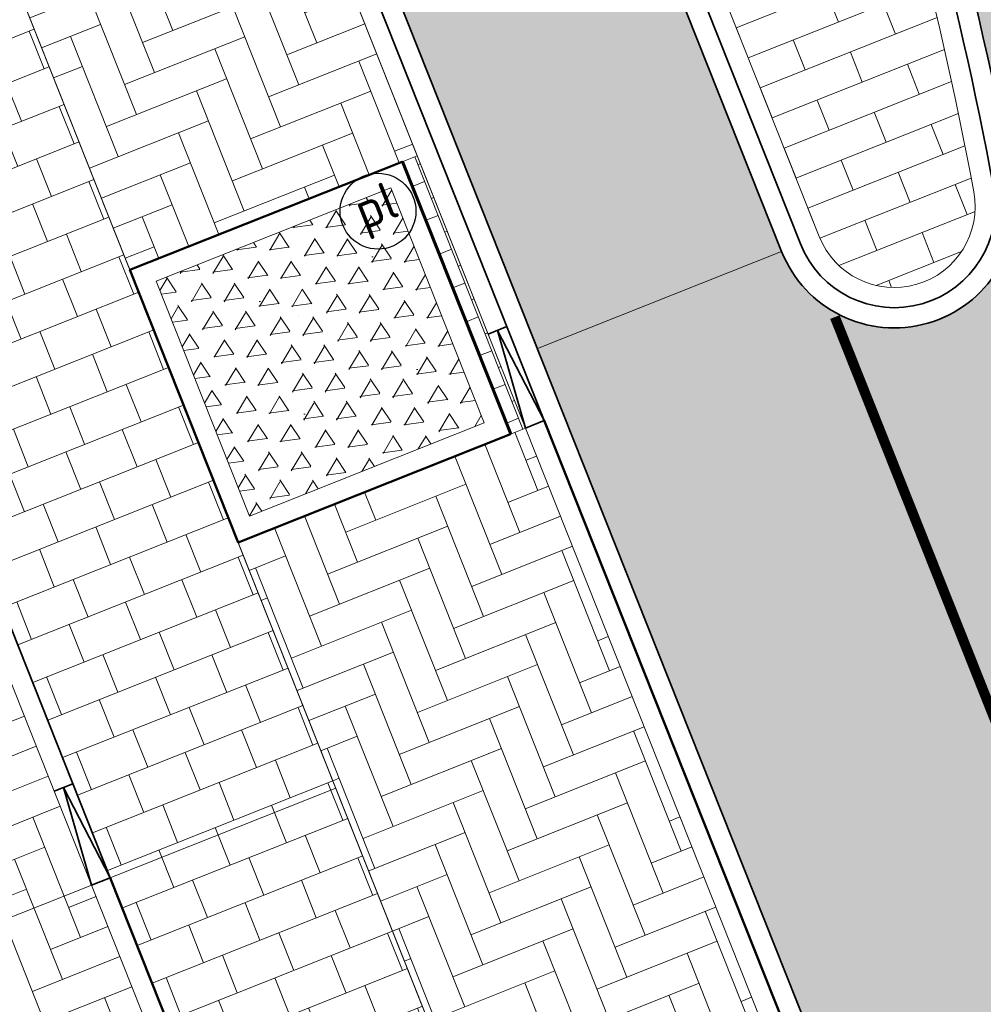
# Model space of a CAD drawing. Header units: metres. Extents: x 196674 to 197628, y 355499 to 356232.
# Tile 129 of 209: x 196821 to 196830, y 355930 to 355939. Entities that reach past the tile are written whole.
import ezdxf
from ezdxf.enums import TextEntityAlignment as Align

# ---------------------------------------------------------------- set-up
doc = ezdxf.new("R2010")
doc.units = ezdxf.units.M
doc.linetypes.add('VW-11_STREEP', pattern=[2, 1, -1])
doc.layers.get('0').update_dxf_attribs({"lineweight": 25})
for name, color, linetype, lineweight in [('N-WE-IE-MEUBILAIR-S-200', 7, 'Continuous', 25), ('N-WE-VH-KANTOPSLUITING_ACHTERKANTBAND-G', 50, 'Continuous', 18), ('N-WE-VH-MATERIAALGRENS-G', 7, 'Continuous', 13)]:
    doc.layers.add(name, color=color, linetype=linetype, lineweight=lineweight)
for name, color, linetype, lineweight, true_color in [('N-WE-VH-GESLOTENVERHARDING_ASFALT_RIJBAAN-V', 7, 'Continuous', 5, 0xd6d6d6), ('N-WE-VH-GOOT-TEGEL_200x200-G', 7, 'Continuous', 35, 0x00a5a5), ('N-WE-VH-HALFVERHARDING_GEBONDEN_SPLIT-A', 7, 'Continuous', 5, 0xaab7a9), ('N-WE-VH-KANTOPSLUITING_GELEIDEBAND_50 200-G', 1, 'Continuous', 35, 0xff0000), ('N-WE-VH-KANTOPSLUITING_OPSLUITBAND_200X250-G', 7, 'Continuous', 50, 0x0029a5), ('N-WE-VH-KANTOPSLUITING_TROTTOIRBAND_180X200-G', 6, 'Continuous', 35, 0xff00ff), ('N-WE-VH-KANTOPSLUITING_VERLAGINGSBAND_GELEIDEBAND_50 200-G', 1, 'Continuous', 35, 0xff0000), ('N-WE-VH-OPENVERHARDING_NATUURSTEEN_02-BRANCO-GRIS-A', 7, 'Continuous', 9, 0x8f999b), ('N-WE-VH-OPENVERHARDING_STRAATBAKSTEEN_ROOD_ELLEBOOG_LINGE-A', 7, 'Continuous', 5, 0xdaaea0), ('N-WE-VH-OPENVERHARDING_STRAATBAKSTEEN_ROOD_ELLEBOOG_LINGE-INRITTEN-TUSSEN-RIJBAAN-FIETSPAD-A', 7, 'Continuous', 5, 0xdaaea0), ('N-WE-VH-OPENVERHARDING_STRAATBAKSTEEN_ROOD_HALFSTEENS-LINGE-A', 7, 'Continuous', 5, 0xdaaea0), ('N-WE-VH-OPENVERHARDING_STRAATBAKSTEEN_ROOD_STREKKEN-LINGE-A', 7, 'Continuous', 5, 0xdaaea0), ('N-WE-VH-OPENVERHARDING_TEGEL_200x300_FIETSPAD_ROOD-A', 7, 'Continuous', 5, 0xe04d68), ('N-WE-VW-MARKERING_LANGS_STREEP_11_010-G', 7, 'VW-11_STREEP', 13, 0xffffff)]:
    doc.layers.add(name, color=color, linetype=linetype, lineweight=lineweight, true_color=true_color)
doc.layers.add('N-WE-VH-HULPLIJN-G', color=40, linetype='Continuous', lineweight=5, plot=False)
doc.styles.add('NLCS-ISO', font='NLCS-ISO.ttf')
pattern_1 = [(21.67232329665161, (0, 0), (-0.1477191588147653, 0.3717244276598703), []), (111.6723232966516, (0, 0), (-0.5575866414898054, -0.2215787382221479), [0.4, -0.4]), (111.6723232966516, (0.3717244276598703, 0.1477191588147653), (-0.5575866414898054, -0.2215787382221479), [-0.4, 0.4])]
pattern_2 = [(21.67232329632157, (196753.6511661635, 356089.3677123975), (0.1792042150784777, 0.4155548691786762), [1.28, -0.64]), (291.6723232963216, (196753.2966401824, 356090.2598510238), (0.1792042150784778, 0.4155548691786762), [1.28, -0.64])]
pattern_3 = [(86.02000000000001, (0, 0), (-0.2493970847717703, 0.01735206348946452), [-0.05, 0.2, -0.05])]

# ---------------------------------------------------------------- blocks, each defined once
blk = doc.blocks.new('Boomplantvak 2900x2900')
at = {"layer": 'N-WE-VH-HALFVERHARDING_GEBONDEN_SPLIT-A'}
h = blk.add_hatch(dxfattribs=at)
h.set_pattern_fill('AVH-GRAVEL-SO', color=251, scale=0.3, pattern_type=2)
h.set_pattern_definition([(255.963757, (0.768, 1.164), (1.562108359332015e-08, -1.200000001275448), [0.197909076, -4.74981768]), (127.568592, (0.888, 1.008), (-8.399999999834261, 10.80000000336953), [0.196814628, -19.484648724]), (12.094757, (0.72, 0.972), (10.79999999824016, 2.399999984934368), [0.171813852, -17.00957142]), (255.963757, (1.068, 1.164), (1.562108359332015e-08, -1.200000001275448), [0.197909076, -4.74981768]), (127.568592, (1.188, 1.008), (-8.399999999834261, 10.80000000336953), [0.196814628, -19.484648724]), (12.094757, (1.02, 0.972), (10.79999999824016, 2.399999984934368), [0.171813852, -17.00957142]), (12.094757, (0.42, 0.972), (10.79999999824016, 2.399999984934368), [0.171813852, -17.00957142]), (127.568592, (0.588, 1.008), (-8.399999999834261, 10.80000000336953), [0.196814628, -19.484648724]), (255.963757, (0.468, 1.164), (1.562108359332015e-08, -1.200000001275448), [0.197909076, -4.74981768]), (255.963757, (0.168, 1.164), (1.562108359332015e-08, -1.200000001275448), [0.197909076, -4.74981768]), (127.568592, (0.288, 1.008), (-8.399999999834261, 10.80000000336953), [0.196814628, -19.484648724]), (12.094757, (0.12, 0.972), (10.79999999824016, 2.399999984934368), [0.171813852, -17.00957142]), (12.094757, (0, 0.672), (10.79999999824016, 2.399999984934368), [0.171813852, -17.00957142]), (127.568592, (0.168, 0.708), (-8.399999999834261, 10.80000000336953), [0.196814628, -19.484648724]), (255.963757, (0.048, 0.864), (1.562108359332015e-08, -1.200000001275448), [0.197909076, -4.74981768]), (255.963757, (0.348, 0.864), (1.562108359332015e-08, -1.200000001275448), [0.197909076, -4.74981768]), (127.568592, (0.468, 0.708), (-8.399999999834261, 10.80000000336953), [0.196814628, -19.484648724]), (12.094757, (0.3, 0.672), (10.79999999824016, 2.399999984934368), [0.171813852, -17.00957142]), (12.094757, (0.8999999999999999, 0.672), (10.79999999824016, 2.399999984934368), [0.171813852, -17.00957142]), (127.568592, (1.068, 0.708), (-8.399999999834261, 10.80000000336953), [0.196814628, -19.484648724]), (255.963757, (0.948, 0.864), (1.562108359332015e-08, -1.200000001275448), [0.197909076, -4.74981768]), (12.094757, (0.6, 0.672), (10.79999999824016, 2.399999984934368), [0.171813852, -17.00957142]), (127.568592, (0.768, 0.708), (-8.399999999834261, 10.80000000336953), [0.196814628, -19.484648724]), (255.963757, (0.648, 0.864), (1.562108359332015e-08, -1.200000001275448), [0.197909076, -4.74981768]), (12.094757, (0.12, 0.372), (10.79999999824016, 2.399999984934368), [0.171813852, -17.00957142]), (127.568592, (0.288, 0.408), (-8.399999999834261, 10.80000000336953), [0.196814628, -19.484648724]), (255.963757, (0.168, 0.564), (1.562108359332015e-08, -1.200000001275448), [0.197909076, -4.74981768]), (255.963757, (0.468, 0.564), (1.562108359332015e-08, -1.200000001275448), [0.197909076, -4.74981768]), (127.568592, (0.588, 0.408), (-8.399999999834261, 10.80000000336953), [0.196814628, -19.484648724]), (12.094757, (0.42, 0.372), (10.79999999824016, 2.399999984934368), [0.171813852, -17.00957142]), (12.094757, (1.02, 0.372), (10.79999999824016, 2.399999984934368), [0.171813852, -17.00957142]), (127.568592, (1.188, 0.408), (-8.399999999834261, 10.80000000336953), [0.196814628, -19.484648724]), (255.963757, (1.068, 0.564), (1.562108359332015e-08, -1.200000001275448), [0.197909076, -4.74981768]), (12.094757, (0.72, 0.372), (10.79999999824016, 2.399999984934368), [0.171813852, -17.00957142]), (127.568592, (0.888, 0.408), (-8.399999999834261, 10.80000000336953), [0.196814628, -19.484648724]), (255.963757, (0.768, 0.564), (1.562108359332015e-08, -1.200000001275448), [0.197909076, -4.74981768]), (255.963757, (0.648, 0.264), (1.562108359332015e-08, -1.200000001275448), [0.197909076, -4.74981768]), (127.568592, (0.768, 0.108), (-8.399999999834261, 10.80000000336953), [0.196814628, -19.484648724]), (12.094757, (0.6, 0.072), (10.79999999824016, 2.399999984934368), [0.171813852, -17.00957142]), (255.963757, (0.948, 0.264), (1.562108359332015e-08, -1.200000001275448), [0.197909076, -4.74981768]), (127.568592, (1.068, 0.108), (-8.399999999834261, 10.80000000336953), [0.196814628, -19.484648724]), (12.094757, (0.8999999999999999, 0.072), (10.79999999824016, 2.399999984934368), [0.171813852, -17.00957142]), (12.094757, (0.3, 0.072), (10.79999999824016, 2.399999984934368), [0.171813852, -17.00957142]), (127.568592, (0.468, 0.108), (-8.399999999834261, 10.80000000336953), [0.196814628, -19.484648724]), (255.963757, (0.348, 0.264), (1.562108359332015e-08, -1.200000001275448), [0.197909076, -4.74981768]), (255.963757, (0.048, 0.264), (1.562108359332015e-08, -1.200000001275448), [0.197909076, -4.74981768]), (127.568592, (0.168, 0.108), (-8.399999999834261, 10.80000000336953), [0.196814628, -19.484648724]), (12.094757, (0, 0.072), (10.79999999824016, 2.399999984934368), [0.171813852, -17.00957142]), (63.434949, (0.31199946, 1.139999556), (-1.073312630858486, 0.536656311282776), [5.039999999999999e-07, -1.199999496]), (0, (0.216, 1.14), (0, 1.2), [0, -1.2]), (63.434949, (0.31199946, 1.139999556), (-1.073312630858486, 0.536656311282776), [5.039999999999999e-07, -1.199999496]), (0, (0.216, 1.14), (0, 1.2), [0, -1.2])])
h.paths.add_polyline_path([(0.2000000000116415, -0.2000000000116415), (2.699999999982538, -0.2000000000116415), (2.699999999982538, -2.700000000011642), (0.2000000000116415, -2.700000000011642)])
at = {"layer": 'N-WE-VH-OPENVERHARDING_STRAATBAKSTEEN_ROOD_STREKKEN-LINGE-A', "true_color": 0xb05e45}
h = blk.add_hatch(dxfattribs=at)
h.set_pattern_fill('AVH-BSS_LINGEFORMAAT_HALFST', color=25, scale=1.5, angle=90, pattern_type=2)
h.set_pattern_definition([(90, (-1.469576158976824e-17, -2.980000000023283), (-0.18, 0.36), [0.12, -0.12]), (180, (-1.469576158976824e-17, -2.980000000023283), (-1.469576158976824e-17, -0.12), [])])
h.paths.add_polyline_path([(2.899999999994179, -3.060000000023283), (2.899999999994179, -2.900000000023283), (0, -2.900000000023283), (0, -3.060000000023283)])
at = {"layer": 'N-WE-VH-KANTOPSLUITING_ACHTERKANTBAND-G', "ltscale": 0.2, "flags": 128}
blk.add_lwpolyline([(0.2000000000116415, -0.2000000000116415), (2.699999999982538, -0.2000000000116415), (2.699999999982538, -2.700000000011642), (0.2000000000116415, -2.700000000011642)], close=True, dxfattribs=at)
at = {"layer": 'N-WE-VH-KANTOPSLUITING_OPSLUITBAND_200X250-G', "ltscale": 0.1, "flags": 128}
blk.add_lwpolyline([(0, 0), (2.899999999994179, 0), (2.899999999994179, -2.900000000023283), (0, -2.900000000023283)], close=True, dxfattribs=at)
at = {"layer": 'N-WE-VH-MATERIAALGRENS-G', "ltscale": 0.2, "flags": 128}
blk.add_lwpolyline([(2.899999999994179, -2.900000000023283), (2.899999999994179, -3.060000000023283), (-2.939152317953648e-17, -3.060000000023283), (0, -2.900000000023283)], dxfattribs=at)
blk = doc.blocks.new('Verloopband')
at = {"flags": 128}
blk.add_lwpolyline([(-0.2763672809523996, 0.9662406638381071), (0, 0), (-0.4622285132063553, 0.8923814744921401)], close=True, dxfattribs=at)
blk = doc.blocks.new('SIE-MEUBILAIR_PAAL_POLLER-SO')
blk.add_circle((0, 0), 0.75)
at = {"style": 'NLCS-ISO'}
blk.add_text('pl', height=0.75, dxfattribs=at).set_placement((5.684341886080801e-14, 0.1291188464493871), align=Align.MIDDLE_CENTER)

msp = doc.modelspace()

# ---------------------------------------------------------------- hatches: boundary and pattern name
at = {"layer": 'N-WE-VH-GESLOTENVERHARDING_ASFALT_RIJBAAN-V'}
h = msp.add_hatch(color=256, dxfattribs=at)
h.dxf.hatch_style = 1
edge = h.paths.add_edge_path()
edge.add_line((196823.4697300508, 355959.9686851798), (196827.4468473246, 355953.8402979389))
edge.add_line((196827.4468473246, 355953.8402979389), (196824.8464446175, 355952.1527240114))
edge.add_arc((196823.839837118, 355951.4994695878), 1.20000000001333, 32.98221544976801, 201.6723232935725)
edge.add_line((196822.724663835, 355951.0563121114), (196820.3084550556, 355950.0961375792))
edge.add_line((196820.3084550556, 355950.0961375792), (196807.591634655, 355982.0970833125))
edge.add_line((196807.591634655, 355982.0970833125), (196813.0747300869, 355984.2760045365))
edge.add_line((196813.0747300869, 355984.2760045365), (196813.7840376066, 355982.4910818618))
edge.add_line((196813.7840376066, 355982.4910818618), (196815.0765787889, 355979.2384925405))
edge.add_line((196815.0765787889, 355979.2384925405), (196820.2851279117, 355966.1315436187))
edge.add_arc((196852.9968833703, 355979.1308149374), 35.20000000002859, 201.6722976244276, 212.9822154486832)
h.paths.add_polyline_path([(196822.724663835, 355951.0563121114), (196820.3084550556, 355950.0961375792), (196822.2843167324, 355945.1240266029), (196825.8520339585, 355936.146127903), (196828.2682427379, 355937.1063024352), (196826.177730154, 355942.3669240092), (196824.7005262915, 355946.0841991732)])
edge = h.paths.add_edge_path()
edge.add_line((196827.8765721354, 355953.1781298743), (196827.4468473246, 355953.8402979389))
edge.add_line((196827.4468473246, 355953.8402979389), (196824.8464446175, 355952.1527240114))
edge.add_line((196824.8464446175, 355952.1527240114), (196825.0875057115, 355951.7812701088))
edge.add_arc((196799.7545503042, 355935.3410337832), 30.20000000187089, 23.145453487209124, 32.98221544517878, ccw=False)
edge.add_arc((196799.7545499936, 355935.3410336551), 30.20000033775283, 21.672323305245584, 23.145453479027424, ccw=False)
edge.add_line((196827.8197445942, 355946.4938302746), (196828.659197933, 355944.3814075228))
edge.add_arc((196795.947448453, 355931.3821216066), 35.19999983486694, 20.10784907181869, 21.67232329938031, ccw=False)
edge.add_arc((196795.9474483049, 355931.3821215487), 35.1999999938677, 10.450868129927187, 20.107849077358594, ccw=False)
edge.add_line((196830.5635089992, 355937.7671306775), (196834.0553718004, 355939.1966390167))
edge.add_line((196834.0553718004, 355939.1966390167), (196831.8929825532, 355944.6381329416))
edge.add_line((196831.8929825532, 355944.6381329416), (196830.5726224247, 355947.9607223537))
edge.add_arc((196802.8791525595, 355936.9556450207), 29.80000000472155, 21.67232329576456, 22.48341645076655)
edge.add_arc((196802.8791525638, 355936.9556450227), 29.80000000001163, 22.48341645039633, 32.98221544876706)
h = msp.add_hatch(color=256, dxfattribs=at)
h.dxf.hatch_style = 1
edge = h.paths.add_edge_path()
edge.add_line((196834.0553718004, 355939.1966390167), (196830.5635089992, 355937.7671306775))
edge.add_arc((196829.3834160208, 355937.5494599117), 1.199999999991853, -158.32767670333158, 10.450868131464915, ccw=False)
edge.add_line((196828.2682427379, 355937.1063024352), (196825.8520339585, 355936.146127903))
edge.add_line((196825.8520339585, 355936.146127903), (196826.309662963, 355934.9945380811))
edge.add_line((196826.309662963, 355934.9945380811), (196834.2309629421, 355915.0611677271))
edge.add_line((196834.2309629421, 355915.0611677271), (196835.9972849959, 355910.616347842))
edge.add_line((196835.9972849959, 355910.616347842), (196839.0151825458, 355911.8296955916))
edge.add_arc((196840.1569402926, 355912.1990047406), 1.200000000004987, 21.67228297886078, 197.9241463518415, ccw=False)
edge.add_line((196841.2721138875, 355912.6421614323), (196844.1528986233, 355913.7869534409))
edge.add_line((196844.1528986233, 355913.7869534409), (196841.3562365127, 355920.8245485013))
edge.add_line((196841.3562365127, 355920.8245485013), (196834.0553718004, 355939.1966390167))
at = {"layer": 'N-WE-VH-OPENVERHARDING_NATUURSTEEN_02-BRANCO-GRIS-A', "true_color": 0xb5b8b7}
h = msp.add_hatch(dxfattribs=at)
h.set_pattern_fill('AMO-BODEM_KLEIIG', color=9, scale=0.5, angle=41.02, pattern_type=2)
h.set_pattern_definition(pattern_3)
edge = h.paths.add_edge_path()
edge.add_line((196904.1347714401, 355942.5172632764), (196904.0833954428, 355942.7105519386))
edge.add_line((196904.0833954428, 355942.7105519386), (196903.9327309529, 355942.6705054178))
edge.add_line((196903.9327309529, 355942.6705054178), (196902.8047925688, 355946.1873392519))
edge.add_line((196902.8047925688, 355946.1873392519), (196901.5447557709, 355950.1160467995))
edge.add_arc((196897.1649649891, 355953.9280243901), 5.806353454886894, 318.9651201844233, 377.7470136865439)
edge.add_line((196902.6950038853, 355955.6978860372), (196901.843014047, 355958.3543313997))
edge.add_arc((196882.9889907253, 355952.3073648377), 19.80000000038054, 17.78237197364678, 26.37352203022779)
edge.add_line((196900.728150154, 355961.1029445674), (196899.9032827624, 355962.7665590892))
edge.add_line((196899.9032827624, 355962.7665590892), (196896.9480260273, 355968.1883792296))
edge.add_line((196896.9480260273, 355968.1883792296), (196893.4994062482, 355974.7662014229))
edge.add_line((196893.4994062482, 355974.7662014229), (196891.3160369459, 355978.9449681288))
edge.add_line((196891.3160369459, 355978.9449681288), (196889.4915040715, 355982.719766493))
edge.add_line((196889.4915040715, 355982.719766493), (196887.8764675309, 355986.1719638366))
edge.add_line((196887.8764675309, 355986.1719638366), (196885.7426016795, 355985.2862691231))
edge.add_line((196885.7426016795, 355985.2862691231), (196885.0914912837, 355985.0492770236))
edge.add_line((196885.0914912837, 355985.0492770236), (196887.7382881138, 355977.7814621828))
edge.add_line((196887.7382881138, 355977.7814621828), (196885.5567911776, 355975.4225304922))
edge.add_line((196885.5567911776, 355975.4225304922), (196877.6132574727, 355982.7685653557))
edge.add_line((196877.6132574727, 355982.7685653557), (196866.4971657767, 355978.708592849))
edge.add_line((196866.4971657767, 355978.708592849), (196860.2787933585, 355976.4360902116))
edge.add_line((196860.2787933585, 355976.4360902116), (196860.222427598, 355976.538692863))
edge.add_line((196860.222427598, 355976.538692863), (196859.9061866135, 355977.3025401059))
edge.add_line((196859.9061866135, 355977.3025401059), (196859.8435398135, 355977.5106985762))
edge.add_line((196859.8435398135, 355977.5106985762), (196859.5800778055, 355978.171604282))
edge.add_line((196859.5800778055, 355978.171604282), (196859.2962070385, 355978.9858568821))
edge.add_line((196859.2962070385, 355978.9858568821), (196854.6103564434, 355977.1424704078))
edge.add_line((196854.6103564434, 355977.1424704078), (196855.0270261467, 355976.081345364))
edge.add_line((196855.0270261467, 355976.081345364), (196848.9235303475, 355973.6846987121))
edge.add_line((196848.9235303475, 355973.6846987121), (196848.5192497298, 355974.7281412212))
edge.add_line((196848.5192497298, 355974.7281412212), (196843.4020496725, 355972.6937883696))
edge.add_line((196843.4020496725, 355972.6937883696), (196839.6680650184, 355981.9695414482))
edge.add_line((196839.6680650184, 355981.9695414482), (196838.8693565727, 355984.0444490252))
edge.add_line((196838.8693565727, 355984.0444490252), (196837.7303654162, 355986.9068752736))
edge.add_line((196837.7303654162, 355986.9068752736), (196825.2742032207, 355982.0233832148))
edge.add_line((196825.2742032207, 355982.0233832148), (196824.869626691, 355983.0546210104))
edge.add_line((196824.869626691, 355983.0546210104), (196821.291702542, 355981.6327936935))
edge.add_line((196821.291702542, 355981.6327936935), (196823.5165936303, 355976.03401847))
edge.add_arc((196849.8160968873, 355986.4851489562), 28.30000000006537, 201.6723232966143, 212.9671986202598)
edge.add_line((196826.072899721, 355971.0854545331), (196827.261377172, 355969.2530639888))
edge.add_arc((196800.6656404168, 355952.0032295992), 31.70000000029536, 27.964189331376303, 32.96719862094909, ccw=False)
edge.add_arc((196800.6656404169, 355952.0032295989), 31.7000000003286, 21.67232329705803, 27.96418933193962, ccw=False)
edge.add_line((196830.1248013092, 355963.7099729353), (196835.4340720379, 355950.3495825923))
edge.add_line((196835.4340720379, 355950.3495825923), (196836.911263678, 355946.6323381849))
edge.add_line((196836.911263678, 355946.6323381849), (196841.0876501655, 355936.1227679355))
edge.add_line((196841.0876501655, 355936.1227679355), (196844.833726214, 355926.696042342))
edge.add_line((196844.833726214, 355926.696042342), (196845.3236113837, 355925.4632822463))
edge.add_line((196845.3236113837, 355925.4632822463), (196848.7404566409, 355916.8650417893))
edge.add_line((196848.7404566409, 355916.8650417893), (196850.678, 355917.635))
edge.add_line((196850.678, 355917.635), (196848.415, 355923.32))
edge.add_line((196848.415, 355923.32), (196848.545, 355923.381))
edge.add_line((196848.545, 355923.381), (196849.361, 355925.294))
edge.add_line((196849.361, 355925.294), (196849.318, 355925.424))
edge.add_line((196849.318, 355925.424), (196855.480174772, 355927.8326769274))
edge.add_line((196855.480174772, 355927.8326769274), (196859.9507791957, 355929.619336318))
edge.add_line((196859.9507791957, 355929.619336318), (196869.3255006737, 355931.9984358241))
edge.add_line((196869.3255006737, 355931.9984358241), (196873.1093192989, 355932.7743424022))
edge.add_line((196873.1093192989, 355932.7743424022), (196885.9822651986, 355936.3936414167))
edge.add_line((196885.9822651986, 355936.3936414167), (196898.4869911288, 355939.6561703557))
edge.add_line((196898.4869911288, 355939.6561703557), (196898.4413242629, 355939.8768389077))
edge.add_line((196898.4413242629, 355939.8768389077), (196898.9212147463, 355940.0018329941))
edge.add_line((196898.9212147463, 355940.0018329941), (196898.9919709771, 355939.7694505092))
edge.add_line((196898.9919709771, 355939.7694505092), (196903.086, 355940.775))
edge.add_line((196903.086, 355940.775), (196903.1442436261, 355940.8987677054))
edge.add_line((196903.1442436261, 355940.8987677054), (196904.7457907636, 355940.1450984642))
edge.add_line((196904.7457907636, 355940.1450984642), (196903.9938896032, 355942.4798169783))
edge.add_line((196903.9938896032, 355942.4798169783), (196904.1347714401, 355942.5172632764))
h.paths.add_polyline_path([(196835.1374744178, 355967.9053832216), (196830.7829016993, 355968.2084376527), (196830.2409440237, 355969.565908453), (196830.4517828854, 355972.5954407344), (196835.4397181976, 355972.2483077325), (196835.2670596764, 355969.7673867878)], flags=16)
h.paths.add_polyline_path([(196843.9519309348, 355963.952602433), (196836.5885727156, 355964.4650518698), (196836.9494377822, 355969.6503024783), (196837.320672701, 355974.9845569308), (196840.9581243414, 355974.7314102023), (196841.9693529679, 355972.1166017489), (196844.1272581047, 355966.4718690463)], flags=16)
h.paths.add_polyline_path([(196847.8407714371, 355966.7472270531), (196846.144873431, 355966.8652522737), (196846.1962381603, 355967.6033092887), (196846.4364651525, 355971.055117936), (196846.9352586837, 355971.0204046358), (196848.1323631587, 355970.9370927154), (196847.9677717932, 355968.5720882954)], flags=16)
edge = h.paths.add_edge_path(flags=16)
edge.add_line((196841.9149393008, 355962.7912214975), (196843.8616763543, 355962.6557392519))
edge.add_line((196843.8616763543, 355962.6557392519), (196845.6770249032, 355962.5294009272))
edge.add_line((196845.6770249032, 355962.5294009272), (196851.5983763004, 355947.218125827))
edge.add_line((196851.5983763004, 355947.218125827), (196853.3309221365, 355942.7381542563))
edge.add_line((196853.3309221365, 355942.7381542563), (196856.3082049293, 355943.2768785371))
edge.add_line((196856.3082049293, 355943.2768785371), (196856.5337592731, 355943.2981773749))
edge.add_line((196856.5337592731, 355943.2981773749), (196856.8413033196, 355947.7172611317))
edge.add_line((196856.8413033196, 355947.7172611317), (196857.339985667, 355947.6809502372))
edge.add_line((196857.339985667, 355947.6809502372), (196858.5350196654, 355947.5939354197))
edge.add_line((196858.5350196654, 355947.5939354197), (196858.2486612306, 355943.4601135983))
edge.add_line((196858.2486612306, 355943.4601135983), (196860.0654342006, 355943.6316693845))
edge.add_line((196860.0654342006, 355943.6316693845), (196860.3320797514, 355947.4630848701))
edge.add_line((196860.3320797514, 355947.4630848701), (196865.0210313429, 355947.1216650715))
edge.add_line((196865.0210313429, 355947.1216650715), (196864.8163680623, 355944.0802946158))
edge.add_line((196864.8163680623, 355944.0802946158), (196867.0755506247, 355944.293626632))
edge.add_line((196867.0755506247, 355944.293626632), (196867.9362152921, 355944.3776282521))
edge.add_line((196867.9362152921, 355944.3776282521), (196868.1115243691, 355946.89663489))
edge.add_line((196868.1115243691, 355946.89663489), (196871.8039148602, 355946.6480605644))
edge.add_line((196871.8039148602, 355946.6480605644), (196872.3027512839, 355946.6139749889))
edge.add_line((196872.3027512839, 355946.6139749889), (196873.4992244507, 355946.5322197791))
edge.add_line((196873.4992244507, 355946.5322197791), (196873.3883616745, 355944.9097624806))
edge.add_line((196873.3883616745, 355944.9097624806), (196879.1295908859, 355945.4701114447))
edge.add_line((196879.1295908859, 355945.4701114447), (196881.6949201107, 355945.7124441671))
edge.add_line((196881.6949201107, 355945.7124441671), (196883.7404636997, 355946.0345962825))
edge.add_line((196883.7404636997, 355946.0345962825), (196885.4024376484, 355946.2531954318))
edge.add_line((196885.4024376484, 355946.2531954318), (196885.4747241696, 355946.2627032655))
edge.add_line((196885.4747241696, 355946.2627032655), (196886.3601023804, 355946.4147504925))
edge.add_line((196886.3601023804, 355946.4147504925), (196886.6106913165, 355951.4967303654))
edge.add_line((196886.6106913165, 355951.4967303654), (196887.6150528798, 355951.4161080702))
edge.add_line((196887.6150528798, 355951.4161080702), (196887.7150044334, 355952.6612470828))
edge.add_line((196887.7150044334, 355952.6612470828), (196889.8088498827, 355952.4931695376))
edge.add_line((196889.8088498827, 355952.4931695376), (196889.7088998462, 355951.2480304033))
edge.add_line((196889.7088998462, 355951.2480304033), (196892.4600143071, 355951.0271924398))
edge.add_line((196892.4600143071, 355951.0271924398), (196892.5599643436, 355952.2723315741))
edge.add_line((196892.5599643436, 355952.2723315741), (196894.5624799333, 355952.1115852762))
edge.add_line((196894.5624799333, 355952.1115852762), (196894.416047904, 355950.0075113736))
edge.add_line((196894.416047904, 355950.0075113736), (196895.1932936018, 355950.5094522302))
edge.add_line((196895.1932936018, 355950.5094522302), (196895.557604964, 355950.7785420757))
edge.add_line((196895.557604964, 355950.7785420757), (196895.7170934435, 355950.3712367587))
edge.add_line((196895.7170934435, 355950.3712367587), (196894.7885775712, 355949.7219120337))
edge.add_line((196894.7885775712, 355949.7219120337), (196893.1155842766, 355948.5988779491))
edge.add_line((196893.1155842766, 355948.5988779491), (196891.5104144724, 355947.6731838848))
edge.add_line((196891.5104144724, 355947.6731838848), (196890.1960797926, 355947.0226786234))
edge.add_line((196890.1960797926, 355947.0226786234), (196888.7296260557, 355946.5424894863))
edge.add_line((196888.7296260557, 355946.5424894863), (196887.6181528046, 355946.3329814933))
edge.add_line((196887.6181528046, 355946.3329814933), (196885.4778768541, 355945.9693752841))
edge.add_line((196885.4778768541, 355945.9693752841), (196883.7985188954, 355945.6840732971))
edge.add_line((196883.7985188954, 355945.6840732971), (196881.7991141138, 355945.4391422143))
edge.add_line((196881.7991141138, 355945.4391422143), (196876.4280972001, 355944.9287225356))
edge.add_line((196876.4280972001, 355944.9287225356), (196865.9422767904, 355943.9688926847))
edge.add_line((196865.9422767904, 355943.9688926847), (196855.1110549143, 355942.9273849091))
edge.add_line((196855.1110549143, 355942.9273849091), (196847.6198685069, 355940.8715984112))
edge.add_line((196847.6198685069, 355940.8715984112), (196843.554462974, 355939.7557373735))
edge.add_arc((196843.107992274, 355941.3823596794), 1.68678279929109, 205.3585102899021, 285.3483981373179, ccw=False)
edge.add_line((196841.5837383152, 355940.659942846), (196841.4972440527, 355940.843060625))
edge.add_line((196841.4972440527, 355940.843060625), (196841.6138104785, 355940.8702465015))
edge.add_line((196841.6138104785, 355940.8702465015), (196833.9326321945, 355960.2110142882))
edge.add_line((196833.9326321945, 355960.2110142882), (196841.9149393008, 355962.7912214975))
h.paths.add_polyline_path([(196850.0668730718, 355972.8072989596), (196851.2639775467, 355972.7239870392), (196851.0940076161, 355970.2816983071), (196850.8335326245, 355966.538947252), (196849.6364281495, 355966.6222591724), (196849.843513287, 355969.5978543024)], flags=16)
h.paths.add_polyline_path([(196859.2081451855, 355974.5244332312), (196860.4052496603, 355974.4411213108), (196860.2728089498, 355972.5380879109), (196859.0773967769, 355972.6457164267), (196859.1216258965, 355973.2812422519)], flags=16)
h.paths.add_polyline_path([(196864.6948740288, 355974.1425869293), (196865.1936675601, 355974.107873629), (196866.3907720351, 355974.0245617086), (196866.2573672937, 355972.1076762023), (196865.0639892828, 355972.2063662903), (196864.563006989, 355972.2477965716), (196864.6077310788, 355972.8904345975)], flags=16)
h.paths.add_polyline_path([(196865.3589400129, 355976.4826645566), (196866.5932347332, 355976.9337372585), (196866.5561794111, 355976.4012913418), (196866.4879692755, 355975.421183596), (196865.2908648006, 355975.5044955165)], flags=16)
h.paths.add_polyline_path([(196867.8588212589, 355976.3940701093), (196867.9303742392, 355977.42221101), (196868.4446557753, 355977.6100440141), (196869.6789314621, 355978.060843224), (196869.562275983, 355976.3846269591), (196869.4807304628, 355975.212903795), (196868.2836259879, 355975.2962157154), (196867.7848775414, 355975.3315768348)], flags=16)
h.paths.add_polyline_path([(196870.1627740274, 355976.381298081), (196870.2953289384, 355978.2859724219), (196872.7646206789, 355979.1878412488), (196872.5683725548, 355976.3679625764), (196872.4734916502, 355975.0046239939), (196870.0785646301, 355975.1712978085)], flags=16)
h.paths.add_polyline_path([(196874.338574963, 355975.8772431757), (196874.3720304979, 355976.3579639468), (196874.6160342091, 355979.8640400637), (196875.8503098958, 355980.3148392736), (196875.5744691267, 355976.3512981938), (196875.5356794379, 355975.7939312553)], flags=16)
h.paths.add_polyline_path([(196874.2413777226, 355974.4806212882), (196875.4384821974, 355974.3973093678), (196875.9372757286, 355974.3625960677), (196875.8577009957, 355973.2191910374), (196875.7288519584, 355971.3677661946), (196875.2303962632, 355971.4073338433), (196874.0341025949, 355971.5022962), (196874.1687700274, 355973.437325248)], flags=16)
h.paths.add_polyline_path([(196876.1342316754, 355975.752275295), (196876.1756884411, 355976.3479653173), (196876.4674477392, 355980.5402388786), (196877.2212679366, 355980.8155595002), (196878.791362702, 355979.3635645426), (196878.5805656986, 355976.3346338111), (196878.5284406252, 355975.5856514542)], flags=16)
h.paths.add_polyline_path([(196880.3842236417, 355976.3246351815), (196880.4866107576, 355977.7958301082), (196881.6167761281, 355976.7506738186), (196882.0876783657, 355976.3151920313), (196881.9504264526, 355974.3430267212), (196881.4517752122, 355974.3797845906), (196880.2546707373, 355974.4630965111)], flags=16)
h.paths.add_polyline_path([(196880.1574734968, 355973.0664746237), (196881.3545779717, 355972.9831627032), (196881.2659752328, 355971.7100347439), (196881.2102833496, 355970.9098010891), (196880.0140055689, 355971.0049917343)], flags=16)
h.paths.add_polyline_path([(196850.6241939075, 355928.5011318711), (196904.0833954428, 355942.7105519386), (196904.1347714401, 355942.5172632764), (196850.675569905, 355928.3078432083)], flags=16)
h.paths.add_polyline_path([(196885.6442023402, 355972.6846283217), (196886.1429958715, 355972.6499150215), (196887.3401003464, 355972.566603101), (196887.1909692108, 355970.4237458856), (196887.1586597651, 355970.426544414), (196885.9952743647, 355970.5273126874), (196885.4970681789, 355970.5704655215)], flags=16)
h.paths.add_polyline_path([(196888.3985948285, 355969.07255049), (196888.8988641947, 355969.0377344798), (196890.0959686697, 355968.9544225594), (196889.9583405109, 355966.9768509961), (196889.7278595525, 355963.6650825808), (196888.5312587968, 355963.7556324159), (196888.0485247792, 355963.7921621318), (196888.2254058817, 355966.4602021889)], flags=16)
h.paths.add_polyline_path([(196890.8081303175, 355970.5452140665), (196893.2023392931, 355970.3785902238), (196892.7974116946, 355964.6575713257), (196890.4032027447, 355964.8241951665), (196890.5725354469, 355967.1599641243)], flags=16)
h.paths.add_polyline_path([(196894.0117544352, 355963.3427356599), (196894.5145387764, 355963.30685196), (196895.1952567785, 355963.2582691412), (196896.0295059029, 355964.8547990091), (196894.3532371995, 355968.1299361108)], flags=16)
edge = h.paths.add_edge_path(flags=16)
edge.add_line((196897.1451256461, 355947.9179938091), (196898.1533496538, 355948.185979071))
edge.add_line((196898.1533496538, 355948.185979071), (196898.6620120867, 355948.3211811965))
edge.add_arc((196897.1718128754, 355953.927234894), 5.80073544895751, 284.8860988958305, 318.9266923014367)
edge.add_line((196901.5448107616, 355950.116011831), (196901.6156955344, 355949.8948615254))
edge.add_arc((196897.1721081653, 355953.9265523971), 5.999999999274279, 284.8850117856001, 317.78237197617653, ccw=False)
edge.add_line((196898.713388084, 355948.1278925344), (196898.2047256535, 355947.9926904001))
edge.add_line((196898.2047256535, 355947.9926904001), (196847.9101683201, 355934.6244306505))
edge.add_line((196847.9101683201, 355934.6244306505), (196849.0828258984, 355930.2126165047))
edge.add_line((196849.0828258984, 355930.2126165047), (196850.0492692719, 355930.469496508))
edge.add_line((196850.0492692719, 355930.469496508), (196850.1006452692, 355930.2762078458))
edge.add_line((196850.1006452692, 355930.2762078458), (196848.3610472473, 355929.8138238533))
edge.add_line((196848.3610472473, 355929.8138238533), (196847.0856365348, 355934.6122155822))
edge.add_line((196847.0856365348, 355934.6122155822), (196848.8252346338, 355935.0745990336))
edge.add_line((196848.8252346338, 355935.0745990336), (196852.8476505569, 355938.6270869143))
edge.add_line((196852.8476505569, 355938.6270869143), (196870.2892594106, 355943.2630549))
edge.add_line((196870.2892594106, 355943.2630549), (196875.5446992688, 355942.17661489))
edge.add_line((196875.5446992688, 355942.17661489), (196885.7640034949, 355944.8928991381))
edge.add_line((196885.7640034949, 355944.8928991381), (196897.1451256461, 355947.9179938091))
h.paths.add_polyline_path([(196898.5891251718, 355959.2269318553), (196899.5507707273, 355959.5135160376), (196899.7485194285, 355959.5735244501), (196899.4635972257, 355960.5008586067), (196899.3615294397, 355960.4834930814), (196898.2687245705, 355960.1337355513), (196896.268498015, 355962.3984217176), (196896.6374944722, 355963.1082397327), (196896.9016234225, 355963.6163299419), (196896.5765448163, 355963.7859802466), (196896.0567304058, 355964.0431982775), (196895.4283347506, 355962.8406169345), (196892.4595441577, 355963.0524994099), (196892.4967772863, 355964.2838297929), (196891.5679182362, 355964.3703037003), (196891.4500932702, 355963.1336131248), (196887.5474519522, 355963.4289359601), (196887.8075085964, 355966.3356122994), (196888.0675652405, 355969.2422886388), (196889.4608475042, 355970.7206572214), (196888.6581150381, 355971.4427897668), (196887.3177983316, 355970.0112627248), (196884.1173106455, 355970.2884774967), (196882.9018615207, 355970.3937553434), (196883.0640349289, 355972.0208114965), (196881.9466588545, 355972.066029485), (196881.793115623, 355970.4621593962), (196878.3911379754, 355970.7328627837), (196877.9624928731, 355970.7669710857), (196878.0893454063, 355972.3517726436), (196877.0434481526, 355972.529554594), (196876.8718332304, 355970.8757775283), (196873.9922156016, 355971.1043629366), (196873.0738056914, 355971.1856623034), (196873.1714389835, 355972.7583355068), (196872.0696877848, 355972.8538959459), (196871.8505462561, 355971.2787584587), (196868.1558419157, 355971.5004868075), (196868.2354665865, 355973.1234656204), (196867.1302822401, 355973.2086104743), (196866.991476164, 355971.6456013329), (196863.2016051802, 355971.9590164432), (196863.3006639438, 355973.4862625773), (196862.219700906, 355973.5717325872), (196862.0968876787, 355971.9722396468), (196861.1307954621, 355972.0592214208), (196857.8196535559, 355972.3573389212), (196857.8937719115, 355973.9337282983), (196856.7556336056, 355974.0318831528), (196856.7258623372, 355972.4508074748), (196855.1878033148, 355972.5204270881), (196855.0584024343, 355971.3671320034), (196856.6517169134, 355971.2921774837), (196856.2888085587, 355965.6212070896), (196853.3450548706, 355965.8303608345), (196853.1257859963, 355963.1564846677), (196853.0330075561, 355962.062180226), (196852.9791556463, 355961.0292372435), (196852.8825029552, 355959.8429231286), (196852.7391687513, 355957.138654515), (196855.0736619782, 355956.9795944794), (196855.0793053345, 355956.2296157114), (196855.1368170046, 355948.5865520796), (196856.030827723, 355948.5050922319), (196856.0534760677, 355948.6770083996), (196857.4053449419, 355948.5785738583), (196867.3435453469, 355947.854936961), (196873.5605785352, 355947.4301260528), (196875.2510264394, 355947.3146174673), (196877.5757421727, 355947.1530803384), (196881.1295043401, 355946.9146957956), (196884.1937974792, 355946.6892746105), (196884.1663374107, 355946.5556645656), (196885.3482083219, 355946.4572189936), (196885.594319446, 355949.158867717), (196885.7515619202, 355952.3477678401), (196885.758456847, 355952.4875979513), (196886.76881052, 355952.385323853), (196886.8004391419, 355952.9404962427), (196886.8391165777, 355953.6193953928), (196890.7825233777, 355953.3660473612), (196890.6780863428, 355952.0702491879), (196891.6045468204, 355951.988321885), (196891.6359138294, 355952.6502711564), (196891.6652601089, 355953.2695762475), (196894.6375387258, 355952.9602160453), (196895.1833994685, 355951.6710162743), (196896.0500410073, 355952.0379614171), (196895.5851672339, 355953.3386659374), (196897.8981750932, 355955.2983198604), (196899.1393755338, 355954.6819285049), (196899.5672129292, 355955.5447291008), (196899.4231367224, 355955.6115716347), (196898.3129499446, 355956.1666811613)], flags=16)
h = msp.add_hatch(dxfattribs=at)
h.set_pattern_fill('AMO-BODEM_KLEIIG', color=9, scale=0.5, angle=41.02, pattern_type=2)
h.set_pattern_definition(pattern_3)
h.paths.add_polyline_path([(196827.1510058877, 355962.5282196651, 0.04932312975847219), (196824.5766340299, 355967.5117557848), (196823.388156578, 355969.3441463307, -0.04932312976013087), (196820.5427982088, 355974.8522652), (196819.0305853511, 355978.6576379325), (196819.0302720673, 355978.6584258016, 0.4140891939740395), (196816.4333687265, 355979.7776647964), (196815.4483032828, 355979.3862115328), (196817.4312185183, 355974.3963442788), (196819.5500483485, 355975.238341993), (196819.8753072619, 355975.3675961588), (196820.1892101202, 355974.5776816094), (196819.8639511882, 355974.4484274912), (196824.0997933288, 355963.7892275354), (196822.1530731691, 355963.015624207, 0.02354958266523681), (196823.8052658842, 355960.1864366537), (196828.2121079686, 355953.3958813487, -0.04584172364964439), (196830.7836583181, 355948.5046085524, -0.003539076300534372), (196830.9443468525, 355948.1084415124), (196832.2647070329, 355944.7858519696), (196833.6034072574, 355941.4171110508), (196833.6035061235, 355941.4171503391), (196833.6038001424, 355941.4161223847), (196833.9727051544, 355940.4877999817), (196834.5304533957, 355940.7094424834), (196834.7151020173, 355940.2447868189), (196842.1010468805, 355921.6585602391), (196842.2856953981, 355921.1939048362), (196841.7279609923, 355920.9722675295), (196844.0938999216, 355915.0185557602), (196845.7666598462, 355915.6832919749), (196843.4007210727, 355921.6370033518), (196835.6454652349, 355941.1525358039)])
at = {"layer": 'N-WE-VH-OPENVERHARDING_STRAATBAKSTEEN_ROOD_ELLEBOOG_LINGE-A', "true_color": 0xb05e45}
h = msp.add_hatch(dxfattribs=at)
h.set_pattern_fill('AVH-ROO_BSS_LINGEFRMT_ELLEBOOG', color=25, scale=4, angle=21.67232329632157, pattern_type=2)
h.set_pattern_definition(pattern_2)
h.paths.add_polyline_path([(196818.1298817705, 355939.1688407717), (196816.6526901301, 355942.886085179), (196812.9794729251, 355952.1294668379), (196809.639, 355950.802), (196811.6917385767, 355945.5825376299), (196813.7444771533, 355940.3630752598), (196816.7206517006, 355933.0958695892), (196818.2039344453, 355929.5080507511), (196820.1531324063, 355924.7145709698), (196821.9137263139, 355920.1472894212), (196822.6372895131, 355918.0677236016), (196823.7548339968, 355915.3646580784), (196825.2772086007, 355911.5033146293), (196828.5992989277, 355912.8233204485), (196825.8724939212, 355919.6851252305), (196821.4409191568, 355930.8368580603)])
h = msp.add_hatch(dxfattribs=at)
h.set_pattern_fill('AVH-ROO_BSS_LINGEFRMT_ELLEBOOG', color=25, scale=4, angle=21.67232329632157, pattern_type=2)
h.set_pattern_definition(pattern_2)
h.paths.add_polyline_path([(196821.9125922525, 355944.9763075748), (196819.6894639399, 355950.5706469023), (196819.5407717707, 355950.5115652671), (196816.8457262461, 355949.4407106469), (196821.8202989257, 355936.9229422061), (196824.5153444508, 355937.9937968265), (196824.6638611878, 355938.0529411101), (196823.3897838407, 355941.2590632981)], flags=17)
at = {"layer": 'N-WE-VH-OPENVERHARDING_STRAATBAKSTEEN_ROOD_ELLEBOOG_LINGE-INRITTEN-TUSSEN-RIJBAAN-FIETSPAD-A', "true_color": 0xb05e45}
h = msp.add_hatch(dxfattribs=at)
h.set_pattern_fill('AVH-ROO_BSS_LINGEFRMT_ELLEBOOG', color=25, scale=4, angle=21.67232329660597, pattern_type=2)
h.set_pattern_definition([(21.67232329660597, (0, 0), (0.179204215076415, 0.4155548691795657), [1.28, -0.6399999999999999]), (291.672323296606, (-0.3545259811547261, 0.892138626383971), (0.179204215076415, 0.4155548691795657), [1.28, -0.64])])
h.paths.add_polyline_path([(196825.7344162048, 355935.3589679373), (196825.5861990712, 355935.2987513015), (196822.8911535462, 355934.2278966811), (196831.0155466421, 355913.7833970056), (196833.710701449, 355914.8542950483), (196833.8592843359, 355914.913333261), (196833.8592385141, 355914.9134485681)])
at = {"layer": 'N-WE-VH-OPENVERHARDING_STRAATBAKSTEEN_ROOD_HALFSTEENS-LINGE-A', "true_color": 0xb05e45}
h = msp.add_hatch(dxfattribs=at)
h.set_pattern_fill('AVH-BSS_LINGEFORMAAT_HALFST', color=25, scale=4, angle=111.67, pattern_type=2)
h.set_pattern_definition([(111.67, (196825.8108468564, 355944.3732953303), (-0.80056630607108, 0.7149080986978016), [0.32, -0.32]), (201.67, (196825.8108468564, 355944.3732953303), (0.1181632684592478, -0.2973843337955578), [])])
edge = h.paths.add_edge_path()
edge.add_arc((196795.9474483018, 355931.3821215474), 34.79999999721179, 20.09885701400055, 21.67232329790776)
edge.add_line((196828.2874735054, 355944.233688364), (196827.4480201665, 355946.3461111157))
edge.add_arc((196799.7545503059, 355935.3410337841), 29.79999999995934, 21.67232329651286, 23.15534273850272)
edge.add_arc((196799.7545503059, 355935.341033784), 29.79999999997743, 23.15534273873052, 32.98221544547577)
edge.add_line((196824.7519698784, 355951.5635186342), (196824.5109087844, 355951.9349725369))
edge.add_arc((196823.839837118, 355951.499469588), 0.7999999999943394, 32.98221544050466, 201.6723233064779)
edge.add_line((196823.0963882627, 355951.2040312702), (196825.0722507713, 355946.2319182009))
edge.add_line((196825.0722507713, 355946.2319182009), (196826.5494429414, 355942.5146724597))
edge.add_line((196826.5494429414, 355942.5146724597), (196828.6399671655, 355937.254021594))
edge.add_arc((196829.3834160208, 355937.5494599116), 0.7999999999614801, 201.6723232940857, 370.4508681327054)
edge.add_arc((196795.9474483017, 355931.3821215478), 34.79999999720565, 10.45086813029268, 20.09885701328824)
at = {"layer": 'N-WE-VH-OPENVERHARDING_TEGEL_200x300_FIETSPAD_ROOD-A'}
h = msp.add_hatch(dxfattribs=at)
h.set_pattern_fill('AVH-TEGEL_200X300_HALFST', color=256, scale=2, angle=21.67232329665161, pattern_type=2)
h.set_pattern_definition(pattern_1)
edge = h.paths.add_edge_path()
edge.add_line((196827.0935807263, 355969.1442322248), (196825.905103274, 355970.9766227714))
edge.add_arc((196849.8160968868, 355986.4851489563), 28.49999999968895, 201.6723232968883, 212.967198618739, ccw=False)
edge.add_line((196823.3307314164, 355975.9601588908), (196821.0799240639, 355981.6241504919))
edge.add_line((196821.0799240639, 355981.6241504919), (196819.0780714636, 355986.6616657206))
edge.add_line((196819.0780714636, 355986.6616657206), (196816.2886765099, 355985.5531911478))
edge.add_line((196816.2886765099, 355985.5531911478), (196819.0304287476, 355978.6580318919))
edge.add_line((196819.0304287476, 355978.6580318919), (196819.0305853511, 355978.6576379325))
edge.add_line((196819.0305853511, 355978.6576379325), (196820.5427982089, 355974.8522651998))
edge.add_arc((196849.8160968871, 355986.4851489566), 31.50000000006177, 201.6723232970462, 212.9671986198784)
edge.add_line((196823.3881565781, 355969.3441463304), (196824.5766340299, 355967.5117557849))
edge.add_arc((196800.6656404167, 355952.0032295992), 28.50000000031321, 21.67232329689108, 32.967198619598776, ccw=False)
edge.add_line((196827.1510058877, 355962.528219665), (196835.6454652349, 355941.1525358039))
edge.add_line((196835.6454652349, 355941.1525358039), (196843.4007210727, 355921.6370033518))
edge.add_line((196843.4007210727, 355921.6370033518), (196845.7666598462, 355915.6832919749))
edge.add_line((196845.7666598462, 355915.6832919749), (196848.5545930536, 355916.7911856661))
edge.add_line((196848.5545930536, 355916.7911856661), (196845.1377491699, 355925.3894226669))
edge.add_line((196845.1377491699, 355925.3894226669), (196840.9017879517, 355936.0489083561))
edge.add_line((196840.9017879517, 355936.0489083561), (196836.7254014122, 355946.5584787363))
edge.add_line((196836.7254014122, 355946.5584787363), (196835.248209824, 355950.2757230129))
edge.add_line((196835.248209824, 355950.2757230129), (196829.9389390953, 355963.6361133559))
edge.add_arc((196800.6656404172, 355952.0032295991), 31.49999999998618, 21.67232329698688, 32.96719861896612)
h = msp.add_hatch(dxfattribs=at)
h.set_pattern_fill('AVH-TEGEL_200X300_HALFST', color=256, scale=2, angle=21.67232329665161, pattern_type=2)
h.set_pattern_definition(pattern_1)
h.paths.add_polyline_path([(196815.7747623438, 355952.1357127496), (196813.5444157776, 355951.2493977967), (196816.8385523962, 355942.9599446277), (196818.3157439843, 355939.2427003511), (196821.6267813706, 355930.9107176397), (196826.058356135, 355919.7589848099), (196828.7851641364, 355912.8971724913), (196831.0155466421, 355913.7833970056)])

# ---------------------------------------------------------------- linework, layer by layer
at = {"layer": 'N-WE-VH-GOOT-TEGEL_200x200-G', "ltscale": 0.2, "flags": 128}
msp.add_lwpolyline([(196725.7170592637, 356117.234662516, -0.2688880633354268), (196725.2587803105, 356119.3932215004, 0.00453733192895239), (196725.4140313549, 356119.8828110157, -0.3361303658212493), (196726.5902590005, 356120.7301274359, -0.0001599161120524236), (196726.5910263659, 356120.7301085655, -0.0003903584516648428), (196726.6147523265, 356120.7294989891, -0.01949587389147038), (196727.7971137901, 356120.6519976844, -0.02145946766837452), (196731.3785676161, 356120.1204057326, -0.005957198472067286), (196732.3636253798, 356119.9184881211, -0.1495155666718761), (196753.8973423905, 356107.8472117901, -0.06289233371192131), (196760.1904084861, 356099.3492565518), (196762.4494079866, 356095.3277041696, -0.03339897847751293), (196763.3225944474, 356093.4968757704), (196806.1984602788, 355985.602904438), (196822.2843167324, 355945.1240266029), (196826.309662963, 355934.9945380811), (196834.2309629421, 355915.0611677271), (196841.5430613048, 355896.6608085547), (196880.9310656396, 355797.5437848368, -0.02492249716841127)], format="xyb", dxfattribs=at)
msp.add_lwpolyline([(196826.177730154, 355942.3669240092), (196828.2682427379, 355937.1063024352, 0.9065740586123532), (196830.5635089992, 355937.7671306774, 0.04216148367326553), (196829.001908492, 355943.4834711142, 0.006826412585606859), (196828.659197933, 355944.3814075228), (196827.8197445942, 355946.4938302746, 0.006427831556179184), (196827.5237511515, 355947.2116481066, 0.04294734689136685), (196825.0875057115, 355951.7812701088), (196824.8464446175, 355952.1527240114, 0.9058712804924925), (196822.724663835, 355951.0563121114), (196824.7005262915, 355946.0841991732)], format="xyb", close=True, dxfattribs=at)
at = {"layer": 'N-WE-VH-HULPLIJN-G', "flags": 128}
for points in [[(196827.8765721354, 355953.1781298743), (196827.4468473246, 355953.8402979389), (196824.8464446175, 355952.1527240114), (196825.0875057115, 355951.7812701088, -0.04294734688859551), (196827.5237511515, 355947.2116481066, -0.006427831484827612), (196827.8197445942, 355946.4938302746), (196828.659197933, 355944.3814075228, -0.006826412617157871), (196829.001908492, 355943.4834711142, -0.04216148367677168), (196830.5635089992, 355937.7671306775), (196834.0553718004, 355939.1966390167), (196831.8929825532, 355944.6381329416), (196830.5726224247, 355947.9607223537, 0.00353907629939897), (196830.4140622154, 355948.351642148, 0.04584172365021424)], [(196834.0553718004, 355939.1966390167), (196830.5635089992, 355937.7671306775, -0.9065740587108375), (196828.2682427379, 355937.1063024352), (196825.8520339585, 355936.146127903), (196826.309662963, 355934.9945380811), (196834.2309629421, 355915.0611677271), (196835.9972849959, 355910.616347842), (196839.0151825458, 355911.8296955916, -0.9678148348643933), (196841.2721138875, 355912.6421614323), (196844.1528986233, 355913.7869534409), (196841.3562365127, 355920.8245485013)]]:
    msp.add_lwpolyline(points, format="xyb", close=True, dxfattribs=at)
for points in [[(196818.1298817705, 355939.1688407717), (196816.6526901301, 355942.886085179), (196812.9794729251, 355952.1294668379), (196809.639, 355950.802), (196811.6917385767, 355945.5825376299), (196813.7444771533, 355940.3630752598), (196816.7206517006, 355933.0958695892), (196818.2039344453, 355929.5080507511), (196820.1531324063, 355924.7145709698), (196821.9137263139, 355920.1472894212), (196822.6372895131, 355918.0677236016), (196823.7548339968, 355915.3646580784), (196825.2772086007, 355911.5033146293), (196828.5992989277, 355912.8233204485), (196825.8724939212, 355919.6851252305), (196821.4409191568, 355930.8368580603)], [(196815.7747623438, 355952.1357127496), (196813.5444157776, 355951.2493977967), (196816.8385523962, 355942.9599446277), (196818.3157439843, 355939.2427003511), (196821.6267813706, 355930.9107176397), (196826.058356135, 355919.7589848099), (196828.7851641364, 355912.8971724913), (196831.0155466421, 355913.7833970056)], [(196822.724663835, 355951.0563121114), (196820.3084550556, 355950.0961375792), (196822.2843167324, 355945.1240266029), (196825.8520339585, 355936.146127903), (196828.2682427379, 355937.1063024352), (196826.177730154, 355942.3669240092), (196824.7005262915, 355946.0841991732)], [(196821.9125922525, 355944.9763075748), (196819.6894639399, 355950.5706469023), (196819.5407717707, 355950.5115652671), (196816.8457262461, 355949.4407106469), (196821.8202989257, 355936.9229422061), (196824.5153444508, 355937.9937968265), (196824.6638611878, 355938.0529411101), (196823.3897838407, 355941.2590632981)], [(196825.7344162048, 355935.3589679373), (196825.5861990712, 355935.2987513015), (196822.8911535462, 355934.2278966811), (196831.0155466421, 355913.7833970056), (196833.710701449, 355914.8542950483), (196833.8592843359, 355914.913333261), (196833.8592385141, 355914.9134485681)]]:
    msp.add_lwpolyline(points, close=True, dxfattribs=at)
for points in [[(196828.2682427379, 355937.1063024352), (196825.8520339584, 355936.146127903)], [(196816.65, 355928.933), (196823.8571279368, 355931.7970325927)]]:
    msp.add_lwpolyline(points, dxfattribs=at)
at = {"layer": 'N-WE-VH-KANTOPSLUITING_ACHTERKANTBAND-G', "flags": 128}
msp.add_lwpolyline([(196828.6281668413, 355943.340826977, 0.006865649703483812), (196828.2874735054, 355944.233688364), (196827.4480201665, 355946.3461111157, 0.006470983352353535), (196827.1539250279, 355947.0591507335, 0.04290411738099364), (196824.7519698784, 355951.5635186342), (196824.5109087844, 355951.9349725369, 0.9058712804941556), (196823.0963882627, 355951.2040312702), (196825.0722507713, 355946.2319182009), (196826.5494429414, 355942.5146724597), (196828.6399671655, 355937.254021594, 0.9065740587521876), (196830.1701446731, 355937.6945737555, 0.04212217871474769)], format="xyb", close=True, dxfattribs=at)
for points in [[(196823.3897838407, 355941.2590632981), (196825.7344162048, 355935.3589679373)], [(196821.4409191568, 355930.8368580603), (196818.1298817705, 355939.1688407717)], [(196825.7344162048, 355935.3589679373), (196833.8592385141, 355914.9134485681)], [(196825.8724939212, 355919.6851252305), (196821.4409191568, 355930.8368580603)]]:
    msp.add_lwpolyline(points, dxfattribs=at)
at = {"layer": 'N-WE-VH-KANTOPSLUITING_GELEIDEBAND_50 200-G', "ltscale": 0.2, "flags": 128}
for points in [[(196823.5756461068, 355941.3329227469), (196825.9204021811, 355935.4328766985)], [(196821.6267813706, 355930.9107176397), (196818.3157439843, 355939.2427003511)]]:
    msp.add_lwpolyline(points, dxfattribs=at)
at = {"layer": 'N-WE-VH-KANTOPSLUITING_OPSLUITBAND_200X250-G', "ltscale": 0.1, "flags": 128}
for points in [[(196825.9204021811, 355935.4328766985), (196834.0451007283, 355914.9873081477)], [(196826.058356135, 355919.7589848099), (196821.6267813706, 355930.9107176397)]]:
    msp.add_lwpolyline(points, dxfattribs=at)
at = {"layer": 'N-WE-VH-KANTOPSLUITING_TROTTOIRBAND_180X200-G', "ltscale": 0.2, "flags": 128}
msp.add_lwpolyline([(196826.3635923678, 355942.4407835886), (196828.4541049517, 355937.1801620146, 0.906574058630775), (196830.3668268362, 355937.7308522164, 0.04216148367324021), (196828.8140990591, 355943.4147134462)], format="xyb", dxfattribs=at)
at = {"layer": 'N-WE-VH-KANTOPSLUITING_VERLAGINGSBAND_GELEIDEBAND_50 200-G', "ltscale": 0.2, "flags": 128}
for points in [[(196825.5508926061, 355936.362103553), (196825.3650884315, 355936.288267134)], [(196821.2574834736, 355931.8400287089), (196821.0716212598, 355931.7661691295)]]:
    msp.add_lwpolyline(points, dxfattribs=at)
at = {"layer": 'N-WE-VH-MATERIAALGRENS-G', "flags": 128}
msp.add_lwpolyline([(196760.1810376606, 356092.0332430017), (196874.7034878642, 355803.8458975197)], dxfattribs=at)
at = {"layer": 'N-WE-VW-MARKERING_LANGS_STREEP_11_010-G', "const_width": 0.1, "flags": 128}
msp.add_lwpolyline([(196840.2437718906, 355907.6479456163), (196828.795600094, 355936.4564892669)], dxfattribs=at)

# ---------------------------------------------------------------- block references
at = {"rotation": 111.67}
msp.add_blockref('Boomplantvak 2900x2900', (196822.8911535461, 355934.2278966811), dxfattribs=at)
at = {"layer": 'N-WE-IE-MEUBILAIR-S-200', "xscale": 0.5, "yscale": 0.5, "zscale": 0.5, "rotation": 21.67232329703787}
msp.add_blockref('SIE-MEUBILAIR_PAAL_POLLER-SO', (196824.2755512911, 355937.5039052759), dxfattribs=at)
at = {"layer": 'N-WE-VH-KANTOPSLUITING_VERLAGINGSBAND_GELEIDEBAND_50 200-G', "ltscale": 0.2, "xscale": -1, "rotation": 223.3446465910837}
for p in [(196825.458173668, 355936.325258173), (196821.1645528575, 355931.8030991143)]:
    msp.add_blockref('Verloopband', p, dxfattribs=at)

doc.saveas('drawing.dxf')
